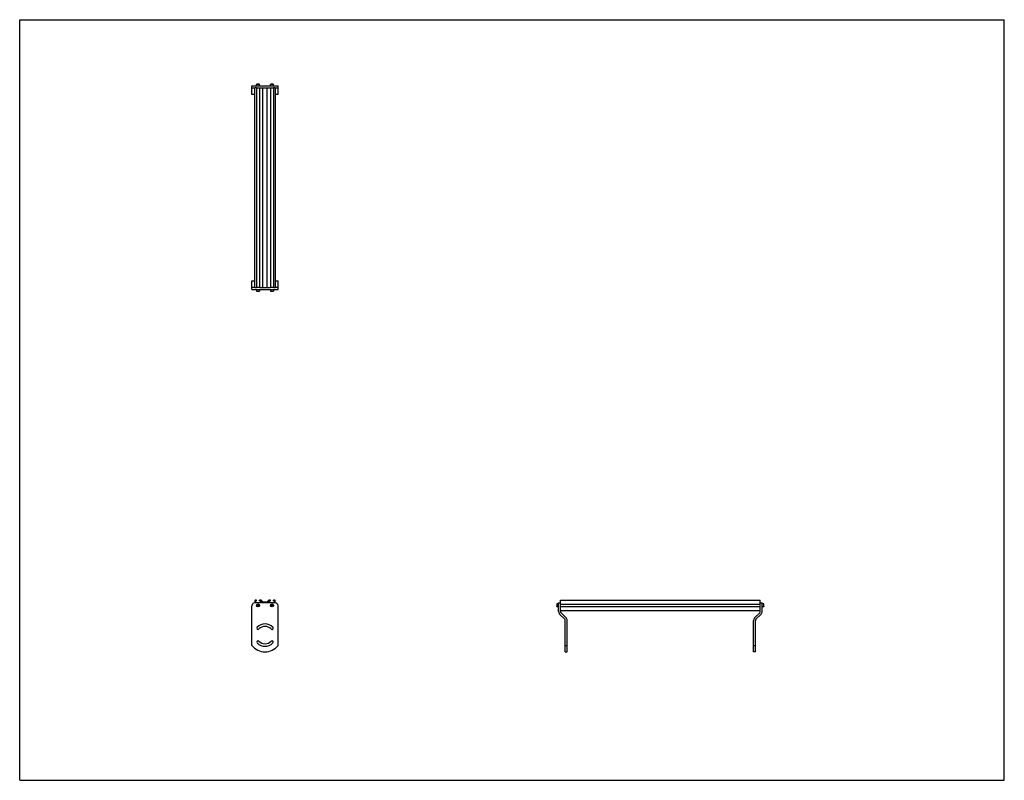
# Model space of a CAD drawing. Header units: inches. Extents: x 0 to 132, y 0 to 102.
import ezdxf

# ---------------------------------------------------------------- set-up
doc = ezdxf.new("R2010")
doc.units = ezdxf.units.IN
doc.header["$LTSCALE"] = 7.26
doc.header["$MEASUREMENT"] = 0
doc.layers.get('0').update_dxf_attribs({"linetype": 'CONTINUOUS'})
for name, color, linetype in [('300825M_BL2', 7, 'CONTINUOUS'), ('300825M_BL3', 7, 'CONTINUOUS'), ('708180P_BL0', 7, 'CONTINUOUS'), ('708180P_BL4', 7, 'CONTINUOUS'), ('708180P_BL5', 7, 'CONTINUOUS'), ('708180P_BL6', 7, 'CONTINUOUS'), ('710210_02679_BL1', 7, 'CONTINUOUS')]:
    doc.layers.add(name, color=color, linetype=linetype)

# ---------------------------------------------------------------- blocks, each defined once
blk = doc.blocks.new('708180P_BL0', base_point=(31.95, 44.55))
at = {"layer": '708180P_BL0', "color": 7, "linetype": 'CONTINUOUS'}
for p, q in [((31.76, 65.83), (31.76, 65.61)), ((31.76, 65.61), (32.14, 65.61)), ((31.79, 65.59), (31.76, 65.61)), ((31.79, 65.59), (32.11, 65.59)), ((32.11, 65.59), (32.14, 65.61)), ((32.14, 65.83), (32.14, 65.61)), ((31.89, 23.56), (31.84, 23.46)), ((31.84, 23.46), (31.89, 23.36)), ((31.89, 23.56), (32.01, 23.56)), ((32.01, 23.36), (31.89, 23.36)), ((32.06, 23.46), (32.01, 23.56)), ((32.01, 23.36), (32.06, 23.46))]:
    blk.add_line(p, q, dxfattribs=at)
for radius in [0.187, 0.163]:
    blk.add_circle((31.95, 23.46), radius, dxfattribs=at)
blk = doc.blocks.new('710210_02679_BL1', base_point=(65.41, 57.81))
at = {"layer": '710210_02679_BL1', "color": 7, "linetype": 'CONTINUOUS'}
for p, q in [((31.54, 66.08), (31.54, 92.87)), ((31.75, 92.87), (31.54, 92.87)), ((31.75, 92.87), (31.75, 66.08)), ((32.15, 92.87), (32.15, 66.08)), ((32.15, 92.87), (33.63, 92.87)), ((32.58, 66.08), (32.58, 92.87)), ((33.19, 66.08), (33.19, 92.87)), ((33.63, 92.87), (33.63, 66.08)), ((34.02, 92.87), (34.02, 66.08)), ((34.23, 92.87), (34.02, 92.87)), ((34.23, 92.87), (34.23, 66.08)), ((31.54, 66.08), (31.75, 66.08)), ((32.15, 66.08), (33.63, 66.08)), ((34.02, 66.08), (34.23, 66.08)), ((31.54, 24.12), (31.54, 23.8)), ((31.75, 24.18), (31.61, 24.18)), ((31.63, 24.06), (31.63, 23.8)), ((31.75, 24.06), (31.63, 24.06)), ((31.75, 24.06), (31.75, 24.18)), ((32.15, 24.06), (32.15, 24.18)), ((32.33, 24.18), (32.15, 24.18)), ((32.27, 24.06), (32.15, 24.06)), ((32.27, 23.8), (32.27, 24.06)), ((32.36, 24.05), (32.36, 23.8)), ((32.58, 23.8), (32.36, 24.05)), ((32.38, 24.16), (32.58, 23.93)), ((32.58, 23.93), (33.19, 23.93)), ((32.67, 23.84), (32.64, 23.8)), ((33.11, 23.84), (32.67, 23.84)), ((33.13, 23.8), (33.11, 23.84)), ((33.19, 23.93), (33.4, 24.16)), ((33.42, 24.05), (33.19, 23.8)), ((33.42, 23.8), (33.42, 24.05)), ((33.63, 24.18), (33.45, 24.18)), ((33.51, 24.06), (33.51, 23.8)), ((33.63, 24.06), (33.51, 24.06)), ((33.63, 24.06), (33.63, 24.18)), ((34.02, 24.06), (34.02, 24.18)), ((34.17, 24.18), (34.02, 24.18)), ((34.15, 24.06), (34.02, 24.06)), ((34.15, 23.8), (34.15, 24.06)), ((34.23, 23.8), (34.23, 24.12)), ((72.49, 23.8), (72.49, 24.18)), ((72.49, 24.18), (99.28, 24.18)), ((99.28, 23.8), (99.28, 24.18)), ((99.28, 23.59), (72.49, 23.59)), ((72.49, 23.33), (99.28, 23.33)), ((99.28, 22.74), (72.49, 22.74))]:
    blk.add_line(p, q, dxfattribs=at)
for centre, start, end in [((31.61, 24.12), 90, 180), ((32.33, 24.12), 41.6222, 90), ((33.45, 24.12), 90, 138.3778), ((34.17, 24.12), 0, 90)]:
    blk.add_arc(centre, 0.0625, start, end, dxfattribs=at)
blk = doc.blocks.new('300825M_BL2', base_point=(65.34, 55.17))
at = {"layer": '300825M_BL2', "color": 7, "linetype": 'CONTINUOUS'}
for p, q in [((31.14, 91.97), (31.14, 93.12)), ((31.14, 93.12), (34.64, 93.12)), ((31.14, 92.87), (31.54, 92.87)), ((31.75, 92.87), (32.15, 92.87)), ((33.63, 92.87), (34.02, 92.87)), ((34.23, 92.87), (34.64, 92.87)), ((34.64, 91.97), (34.64, 93.12)), ((31.54, 91.97), (31.14, 91.97)), ((34.64, 91.97), (34.23, 91.97)), ((99.28, 23.8), (99.53, 23.8)), ((99.28, 22.63), (99.28, 23.8)), ((99.53, 22.63), (99.53, 23.8)), ((31.14, 18.06), (31.14, 23.42)), ((98.53, 21.78), (99.21, 22.45)), ((98.39, 17.23), (98.39, 21.42)), ((98.64, 17.23), (98.64, 21.42)), ((98.71, 21.6), (99.39, 22.28)), ((98.39, 18.06), (98.64, 18.06)), ((98.64, 17.23), (98.39, 17.23))]:
    blk.add_line(p, q, dxfattribs=at)
for centre, radius, start, end in [((31.51, 23.42), 0.375, 90, 180), ((99.03, 22.63), 0.253, 315, 360), ((99.03, 22.63), 0.503, 315, 360), ((98.89, 21.42), 0.5, 135, 180), ((98.89, 21.42), 0.25, 135, 180), ((33.83, 20.41), 0.17, 37.3969, 45), ((33.83, 18.54), 0.17, 315, 89.4566)]:
    blk.add_arc(centre, radius, start, end, dxfattribs=at)
blk = doc.blocks.new('300825M_BL3', base_point=(52.26, 42.1))
at = {"layer": '300825M_BL3', "color": 7, "linetype": 'CONTINUOUS'}
for p, q in [((31.14, 66.97), (31.54, 66.97)), ((31.14, 65.83), (31.14, 66.97)), ((31.54, 66.08), (31.14, 66.08)), ((32.15, 66.08), (31.75, 66.08)), ((34.02, 66.08), (33.63, 66.08)), ((34.23, 66.97), (34.64, 66.97)), ((34.64, 66.08), (34.23, 66.08)), ((34.64, 65.83), (34.64, 66.97)), ((31.14, 65.83), (34.64, 65.83)), ((34.26, 23.8), (31.51, 23.8)), ((72.24, 22.63), (72.24, 23.8)), ((72.24, 23.8), (72.49, 23.8)), ((72.49, 22.63), (72.49, 23.8)), ((31.14, 18.06), (31.14, 23.42)), ((34.64, 18.06), (34.64, 23.42)), ((73.24, 21.78), (72.57, 22.45)), ((73.07, 21.6), (72.39, 22.28)), ((73.14, 17.23), (73.14, 21.42)), ((73.39, 17.23), (73.39, 21.42)), ((73.14, 18.06), (73.39, 18.06)), ((73.14, 17.23), (73.39, 17.23))]:
    blk.add_line(p, q, dxfattribs=at)
for centre, radius, start, end in [((31.51, 23.42), 0.375, 90, 180), ((34.26, 23.42), 0.375, 0, 90), ((72.75, 22.63), 0.503, 180, 225), ((72.75, 22.63), 0.253, 180, 225), ((72.89, 21.42), 0.25, 0, 45), ((72.89, 21.42), 0.5, 0, 45), ((31.95, 20.41), 0.17, 135, 315), ((32.89, 19.48), 1.5, 45, 135), ((32.89, 19.48), 1.16, 45, 135), ((33.83, 20.41), 0.17, 225, 45), ((31.95, 18.54), 0.17, 45, 225), ((32.89, 19.48), 1.16, 225, 315), ((33.83, 18.54), 0.17, 315, 135), ((32.89, 19.48), 2.25, 218.9424, 321.0576), ((32.89, 19.48), 1.5, 225, 315)]:
    blk.add_arc(centre, radius, start, end, dxfattribs=at)
blk = doc.blocks.new('708180P_BL4', base_point=(52.94, 44.55))
at = {"layer": '708180P_BL4', "color": 7, "linetype": 'CONTINUOUS'}
for p, q in [((33.64, 65.83), (33.64, 65.61)), ((33.64, 65.61), (34.01, 65.61)), ((33.66, 65.59), (33.64, 65.61)), ((33.66, 65.59), (33.99, 65.59)), ((33.99, 65.59), (34.01, 65.61)), ((34.01, 65.83), (34.01, 65.61)), ((33.77, 23.56), (33.71, 23.46)), ((33.71, 23.46), (33.77, 23.36)), ((33.77, 23.56), (33.88, 23.56)), ((33.88, 23.36), (33.77, 23.36)), ((33.94, 23.46), (33.88, 23.56)), ((33.88, 23.36), (33.94, 23.46)), ((72.03, 23.65), (72.01, 23.63)), ((72.01, 23.63), (72.01, 23.3)), ((72.03, 23.28), (72.01, 23.3)), ((72.03, 23.65), (72.03, 23.28)), ((72.24, 23.65), (72.03, 23.65)), ((72.24, 23.28), (72.03, 23.28))]:
    blk.add_line(p, q, dxfattribs=at)
for radius in [0.187, 0.163]:
    blk.add_circle((33.83, 23.46), radius, dxfattribs=at)
blk = doc.blocks.new('708180P_BL5', base_point=(31.95, 93.23))
at = {"layer": '708180P_BL5', "color": 7, "linetype": 'CONTINUOUS'}
for p, q in [((31.79, 93.35), (31.76, 93.33)), ((31.76, 93.12), (31.76, 93.33)), ((32.14, 93.33), (31.76, 93.33)), ((32.11, 93.35), (31.79, 93.35)), ((32.11, 93.35), (32.14, 93.33)), ((32.14, 93.12), (32.14, 93.33))]:
    blk.add_line(p, q, dxfattribs=at)
blk = doc.blocks.new('708180P_BL6', base_point=(66.7, 58.31))
at = {"layer": '708180P_BL6', "color": 7, "linetype": 'CONTINUOUS'}
for p, q in [((33.66, 93.35), (33.64, 93.33)), ((33.64, 93.12), (33.64, 93.33)), ((34.01, 93.33), (33.64, 93.33)), ((33.99, 93.35), (33.66, 93.35)), ((33.99, 93.35), (34.01, 93.33)), ((34.01, 93.12), (34.01, 93.33)), ((99.75, 23.65), (99.53, 23.65)), ((99.75, 23.28), (99.53, 23.28)), ((99.77, 23.63), (99.75, 23.65)), ((99.75, 23.28), (99.75, 23.65)), ((99.77, 23.3), (99.75, 23.28)), ((99.77, 23.3), (99.77, 23.63))]:
    blk.add_line(p, q, dxfattribs=at)

msp = doc.modelspace()

# ---------------------------------------------------------------- linework, layer by layer
at = {"color": 7, "linetype": 'CONTINUOUS'}
for p, q in [((0, 0), (0, 102)), ((0, 102), (132, 102)), ((132, 0), (132, 102)), ((0, 0), (132, 0))]:
    msp.add_line(p, q, dxfattribs=at)

# ---------------------------------------------------------------- block references
at = {"layer": '300825M_BL2'}
msp.add_blockref('300825M_BL2', (65.34, 55.17), dxfattribs=at)
at = {"layer": '300825M_BL3'}
msp.add_blockref('300825M_BL3', (52.26, 42.1), dxfattribs=at)
at = {"layer": '708180P_BL0'}
msp.add_blockref('708180P_BL0', (31.95, 44.55), dxfattribs=at)
at = {"layer": '708180P_BL4'}
msp.add_blockref('708180P_BL4', (52.94, 44.55), dxfattribs=at)
at = {"layer": '708180P_BL5'}
msp.add_blockref('708180P_BL5', (31.95, 93.23), dxfattribs=at)
at = {"layer": '708180P_BL6'}
msp.add_blockref('708180P_BL6', (66.7, 58.31), dxfattribs=at)
at = {"layer": '710210_02679_BL1'}
msp.add_blockref('710210_02679_BL1', (65.41, 57.81), dxfattribs=at)

doc.saveas('drawing.dxf')
